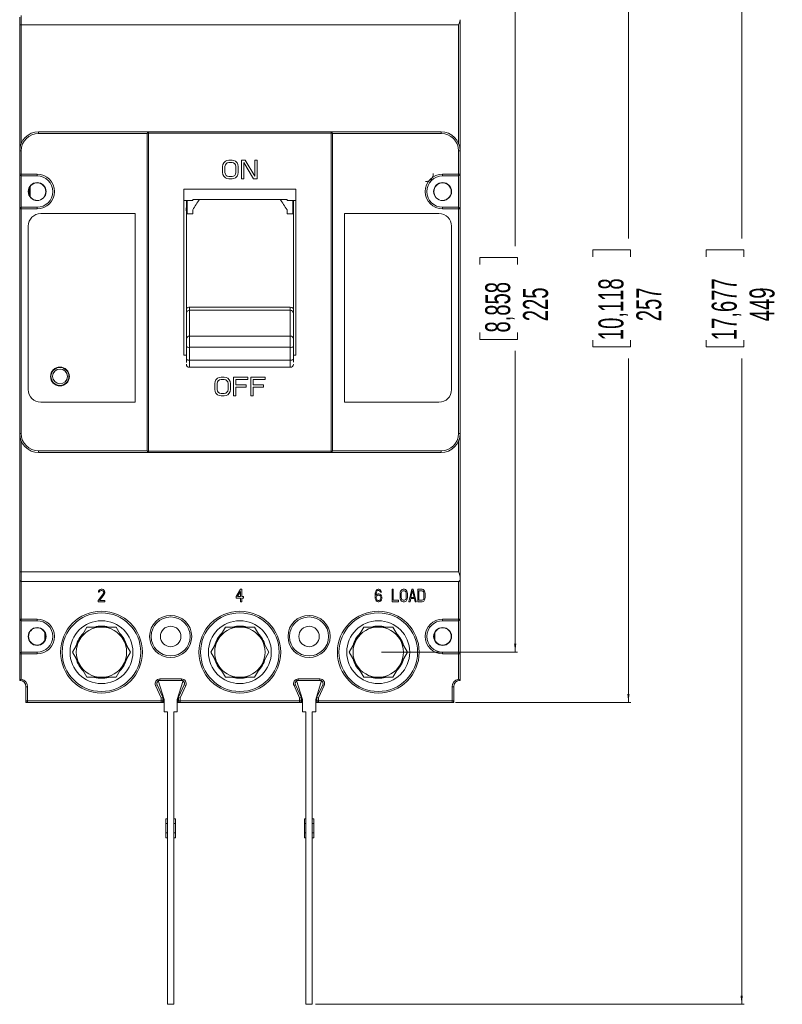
# Model space of a CAD drawing. Header units: millimetres. Extents: x 0 to 1189, y 0 to 841.
# Tile 3 of 10: x 450 to 692, y 320 to 634. Entities that reach past the tile are written whole.
import ezdxf

# ---------------------------------------------------------------- set-up
doc = ezdxf.new("R2010")
doc.units = ezdxf.units.MM
doc.styles.add('SLDTEXTSTYLE1', font='TXT', dxfattribs={"width": 0.605})
doc.dimstyles.new('SLDDIMSTYLE0', dxfattribs={"dimtxt": 7.704956, "dimasz": 2.7, "dimexe": 0, "dimexo": 0.0625, "dimgap": 1.926239, "dimtad": 0, "dimdec": 1, "dimrnd": 1e-09, "dimzin": 12, "dimdsep": 46, "dimtxsty": 'SLDTEXTSTYLE1', "dimsah": 1, "dimcen": 0.09, "dimadec": 0, "dimazin": 3, "dimtfac": 1, "dimtdec": 3, "dimtofl": 0, "dimtmove": 0, "dimatfit": 3, "dimfxl": 1, "dimfrac": 2, "dimtolj": 1, "dimtzin": 12, "dimarcsym": 0})

# ---------------------------------------------------------------- blocks, each defined once
blk = doc.blocks.new('_D')
at = {"color": 7, "linetype": 'Continuous', "lineweight": 0}
for p, q in [((588.04, 673.44), (643.82, 673.44)), ((643.07, 673.44), (643.07, 563.99)), ((631.78, 558.2), (631.78, 560.37)), ((631.78, 560.37), (643.77, 560.37)), ((643.77, 560.37), (643.77, 558.2)), ((631.78, 531.69), (631.78, 529.51)), ((631.78, 529.51), (643.77, 529.51)), ((643.77, 529.51), (643.77, 531.69)), ((643.07, 416.44), (643.07, 525.89)), ((588.04, 416.44), (643.82, 416.44))]:
    blk.add_line(p, q, dxfattribs=at)
for points in [[(643.07, 673.44), (642.72, 670.74), (643.42, 670.74)], [(643.07, 416.44), (643.42, 419.14), (642.72, 419.14)]]:
    blk.add_solid(points, dxfattribs=at)
at = {"color": 7, "linetype": 'Continuous', "lineweight": 0, "char_height": 7.938, "attachment_point": 1, "rotation": 90, "style": 'SLDTEXTSTYLE1'}
for s, insert in [('10,118', (633.54, 531.69)), ('257', (645.57, 537.71))]:
    blk.add_mtext(s, dxfattribs=dict(at, insert=insert))
blk = doc.blocks.new('_D_1')
at = {"color": 7, "linetype": 'Continuous', "lineweight": 0}
for p, q in [((564.54, 657.44), (607.82, 657.44)), ((607.07, 657.44), (607.07, 561.58)), ((595.78, 555.79), (595.78, 557.96)), ((595.78, 557.96), (607.77, 557.96)), ((607.77, 557.96), (607.77, 555.79)), ((595.78, 534.1), (595.78, 531.92)), ((607.77, 531.92), (607.77, 534.1)), ((595.78, 531.92), (607.77, 531.92)), ((607.07, 432.44), (607.07, 528.31)), ((564.54, 432.44), (607.82, 432.44))]:
    blk.add_line(p, q, dxfattribs=at)
for points in [[(607.07, 657.44), (606.72, 654.74), (607.42, 654.74)], [(607.07, 432.44), (607.42, 435.14), (606.72, 435.14)]]:
    blk.add_solid(points, dxfattribs=at)
at = {"color": 7, "linetype": 'Continuous', "lineweight": 0, "char_height": 7.938, "attachment_point": 1, "rotation": 90, "style": 'SLDTEXTSTYLE1'}
for s, insert in [('8,858', (597.54, 534.1)), ('225', (609.57, 537.71))]:
    blk.add_mtext(s, dxfattribs=dict(at, insert=insert))
blk = doc.blocks.new('_D_2')
at = {"color": 7, "linetype": 'Continuous', "lineweight": 0}
for p, q in [((543.54, 769.44), (679.82, 769.44)), ((679.07, 769.44), (679.07, 563.99)), ((667.78, 558.2), (667.78, 560.37)), ((667.78, 560.37), (679.77, 560.37)), ((679.77, 560.37), (679.77, 558.2)), ((667.78, 531.69), (667.78, 529.51)), ((667.78, 529.51), (679.77, 529.51)), ((679.77, 529.51), (679.77, 531.69)), ((679.07, 320.44), (679.07, 525.89)), ((543.54, 320.44), (679.82, 320.44))]:
    blk.add_line(p, q, dxfattribs=at)
for points in [[(679.07, 769.44), (678.72, 766.74), (679.42, 766.74)], [(679.07, 320.44), (679.42, 323.14), (678.72, 323.14)]]:
    blk.add_solid(points, dxfattribs=at)
at = {"color": 7, "linetype": 'Continuous', "lineweight": 0, "char_height": 7.938, "attachment_point": 1, "rotation": 90, "style": 'SLDTEXTSTYLE1'}
for s, insert in [('17,677', (669.54, 531.69)), ('449', (681.57, 537.71))]:
    blk.add_mtext(s, dxfattribs=dict(at, insert=insert))

msp = doc.modelspace()

# ---------------------------------------------------------------- linework, layer by layer
at = {"color": 7, "linetype": 'Continuous', "lineweight": 15}
for p, q in [((449.54, 631.94), (449.54, 634.44)), ((450.04, 634.94), (450.04, 631.94)), ((589.54, 633.6), (589.54, 591.94)), ((449.54, 631.94), (450.04, 631.94)), ((449.54, 591.94), (449.54, 631.94)), ((450.04, 631.94), (589.04, 631.94)), ((450.04, 594.34), (450.04, 631.94)), ((589.04, 631.94), (589.04, 594.34)), ((455.54, 597.94), (455.54, 597.44)), ((490.54, 597.94), (455.54, 597.94)), ((455.54, 597.44), (490.04, 597.44)), ((490.04, 597.44), (490.04, 496.44)), ((548.54, 597.94), (490.54, 597.94)), ((490.54, 597.94), (490.54, 597.5)), ((490.54, 597.5), (490.54, 496.39)), ((490.54, 597.5), (548.54, 597.5)), ((548.54, 597.5), (548.54, 597.94)), ((583.54, 597.94), (548.54, 597.94)), ((548.54, 496.39), (548.54, 597.5)), ((549.04, 496.44), (549.04, 597.44)), ((583.54, 597.44), (549.04, 597.44)), ((583.54, 597.94), (583.54, 597.44)), ((449.54, 584.44), (449.54, 591.94)), ((450.04, 591.94), (449.54, 591.94)), ((450.04, 584.44), (450.04, 591.94)), ((589.04, 591.94), (589.04, 584.44)), ((589.04, 591.94), (589.54, 591.94)), ((589.54, 591.94), (589.54, 584.44)), ((514.92, 588.56), (515.42, 588.82)), ((515.42, 588.82), (516.04, 588.94)), ((516.04, 588.94), (517.04, 588.94)), ((517.04, 588.94), (517.67, 588.82)), ((517.67, 588.82), (518.17, 588.56)), ((520.04, 588.94), (521.17, 588.94)), ((520.04, 582.94), (520.04, 588.94)), ((521.17, 588.94), (524.29, 583.84)), ((524.29, 588.94), (525.04, 588.94)), ((524.29, 583.84), (524.29, 588.94)), ((525.04, 588.94), (525.04, 582.94)), ((514.04, 586.9), (514.17, 587.54)), ((514.04, 584.99), (514.04, 586.9)), ((514.17, 587.54), (514.42, 588.05)), ((514.42, 588.05), (514.92, 588.56)), ((514.92, 587.41), (514.79, 586.9)), ((514.79, 586.9), (514.79, 584.99)), ((515.17, 587.79), (514.92, 587.41)), ((515.54, 588.05), (515.17, 587.79)), ((516.04, 588.18), (515.54, 588.05)), ((517.04, 588.18), (516.04, 588.18)), ((517.54, 588.05), (517.04, 588.18)), ((517.92, 587.79), (517.54, 588.05)), ((518.17, 587.41), (517.92, 587.79)), ((518.17, 588.56), (518.67, 588.05)), ((518.29, 586.9), (518.17, 587.41)), ((518.29, 584.99), (518.29, 586.9)), ((518.67, 588.05), (518.92, 587.54)), ((518.92, 587.54), (519.04, 586.9)), ((519.04, 586.9), (519.04, 584.99)), ((520.79, 588.18), (520.79, 582.94)), ((523.92, 582.94), (520.79, 588.18)), ((449.54, 584.44), (450.04, 584.44)), ((449.54, 573.44), (449.54, 584.44)), ((450.04, 584.44), (455.09, 584.44)), ((450.04, 583.94), (450.04, 584.44)), ((450.04, 583.94), (455.09, 583.94)), ((450.04, 573.94), (450.04, 583.94)), ((455.09, 584.44), (455.09, 583.94)), ((514.17, 584.35), (514.04, 584.99)), ((514.42, 583.84), (514.17, 584.35)), ((514.92, 583.33), (514.42, 583.84)), ((514.79, 584.99), (514.92, 584.48)), ((514.92, 584.48), (515.17, 584.09)), ((515.42, 583.07), (514.92, 583.33)), ((515.17, 584.09), (515.54, 583.84)), ((516.04, 582.94), (515.42, 583.07)), ((515.54, 583.84), (516.04, 583.71)), ((516.04, 583.71), (517.04, 583.71)), ((517.04, 582.94), (516.04, 582.94)), ((517.04, 583.71), (517.54, 583.84)), ((517.67, 583.07), (517.04, 582.94)), ((517.54, 583.84), (517.92, 584.09)), ((518.17, 583.33), (517.67, 583.07)), ((517.92, 584.09), (518.17, 584.48)), ((518.17, 584.48), (518.29, 584.99)), ((518.67, 583.84), (518.17, 583.33)), ((518.92, 584.35), (518.67, 583.84)), ((519.04, 584.99), (518.92, 584.35)), ((520.79, 582.94), (520.04, 582.94)), ((525.04, 582.94), (523.92, 582.94)), ((583.99, 584.44), (589.04, 584.44)), ((583.99, 584.44), (583.99, 583.94)), ((583.99, 583.94), (589.04, 583.94)), ((589.04, 584.44), (589.04, 583.94)), ((589.04, 584.44), (589.54, 584.44)), ((589.04, 583.94), (589.04, 573.94)), ((589.54, 584.44), (589.54, 573.44)), ((452.54, 579.8), (452.54, 578.08)), ((452.84, 577.19), (452.84, 580.7)), ((455.29, 581.79), (455.29, 581.69)), ((501.74, 579.74), (501.74, 526.94)), ((501.74, 579.74), (537.34, 579.74)), ((537.34, 579.74), (537.34, 526.94)), ((583.79, 581.79), (583.79, 581.69)), ((454.64, 576.13), (454.64, 576.23)), ((457.52, 577.64), (457.63, 577.64)), ((534.54, 576.41), (504.54, 576.41)), ((504.54, 576.41), (504.54, 576.14)), ((534.54, 576.14), (534.54, 576.41)), ((581.46, 577.64), (581.57, 577.64)), ((584.44, 576.23), (584.44, 576.13)), ((450.04, 573.44), (449.54, 573.44)), ((449.54, 501.94), (449.54, 573.44)), ((450.04, 573.44), (450.04, 573.94)), ((455.09, 573.94), (450.04, 573.94)), ((450.04, 501.94), (450.04, 573.44)), ((455.09, 573.44), (450.04, 573.44)), ((455.09, 573.44), (455.09, 573.94)), ((501.74, 576.14), (504.54, 576.14)), ((502.54, 576.14), (502.54, 574.12)), ((502.54, 541.77), (502.54, 574.12)), ((504.54, 571.85), (504.54, 573.17)), ((534.54, 576.14), (537.34, 576.14)), ((534.54, 573.17), (534.54, 571.85)), ((536.54, 576.14), (536.54, 574.12)), ((536.54, 574.12), (536.54, 541.77)), ((589.04, 573.94), (583.99, 573.94)), ((583.99, 573.44), (583.99, 573.94)), ((589.04, 573.44), (583.99, 573.44)), ((589.04, 573.94), (589.04, 573.44)), ((589.04, 573.44), (589.04, 501.94)), ((589.54, 573.44), (589.04, 573.44)), ((589.54, 573.44), (589.54, 501.94)), ((456.24, 571.94), (486.24, 571.94)), ((486.24, 571.94), (486.24, 511.94)), ((504.54, 571.85), (502.74, 571.85)), ((536.34, 571.85), (534.54, 571.85)), ((552.84, 571.94), (582.84, 571.94)), ((552.84, 511.94), (552.84, 571.94)), ((452.24, 515.94), (452.24, 567.94)), ((586.84, 567.94), (586.84, 515.94)), ((502.54, 541.77), (502.54, 540.19)), ((535.54, 542.15), (503.54, 542.15)), ((503.54, 542.15), (503.54, 541.18)), ((535.54, 541.18), (535.54, 542.15)), ((536.54, 541.77), (536.54, 540.19)), ((502.54, 540.19), (502.54, 532.02)), ((502.56, 540.41), (502.62, 540.57)), ((503.54, 532.98), (503.54, 541.18)), ((535.54, 541.18), (503.54, 541.18)), ((535.54, 541.18), (535.54, 532.98)), ((536.47, 540.57), (536.52, 540.41)), ((536.54, 540.19), (536.54, 532.02)), ((535.54, 532.98), (503.54, 532.98)), ((535.54, 529.4), (535.54, 532.98)), ((502.54, 532.02), (502.54, 529.63)), ((502.54, 529.63), (502.54, 525.58)), ((535.54, 529.4), (503.54, 529.4)), ((503.54, 529.4), (503.54, 525.35)), ((535.54, 525.35), (535.54, 529.4)), ((536.54, 531.11), (536.54, 532.02)), ((536.54, 529.63), (536.54, 531.11)), ((536.54, 529.63), (536.54, 525.58)), ((502.54, 526.94), (501.74, 526.94)), ((537.34, 526.94), (536.54, 526.94)), ((502.54, 525.58), (502.54, 524.54)), ((502.54, 524.07), (502.54, 524.08)), ((535.54, 525.35), (503.54, 525.35)), ((503.54, 523.04), (535.54, 523.04)), ((536.54, 525.58), (536.54, 524.64)), ((536.54, 524.07), (536.54, 524.08)), ((459.99, 520.14), (459.99, 520.19)), ((464.69, 520.14), (464.69, 520.09)), ((512.92, 519.82), (513.54, 519.94)), ((513.54, 519.94), (514.54, 519.94)), ((514.54, 519.94), (515.17, 519.82)), ((517.54, 519.94), (522.04, 519.94)), ((517.54, 513.94), (517.54, 519.94)), ((522.04, 519.94), (522.04, 519.18)), ((523.04, 519.94), (527.54, 519.94)), ((523.04, 513.94), (523.04, 519.94)), ((527.54, 519.94), (527.54, 519.18)), ((511.54, 517.9), (511.67, 518.54)), ((511.54, 515.99), (511.54, 517.9)), ((511.67, 518.54), (511.92, 519.05)), ((511.92, 519.05), (512.42, 519.56)), ((512.42, 518.41), (512.29, 517.9)), ((512.29, 517.9), (512.29, 515.99)), ((512.42, 519.56), (512.92, 519.82)), ((512.67, 518.79), (512.42, 518.41)), ((513.04, 519.05), (512.67, 518.79)), ((513.54, 519.18), (513.04, 519.05)), ((514.54, 519.18), (513.54, 519.18)), ((515.04, 519.05), (514.54, 519.18)), ((515.42, 518.79), (515.04, 519.05)), ((515.17, 519.82), (515.67, 519.56)), ((515.67, 518.41), (515.42, 518.79)), ((515.67, 519.56), (516.17, 519.05)), ((515.79, 517.9), (515.67, 518.41)), ((515.79, 515.99), (515.79, 517.9)), ((516.17, 519.05), (516.42, 518.54)), ((516.42, 518.54), (516.54, 517.9)), ((516.54, 517.9), (516.54, 515.99)), ((518.29, 519.18), (518.29, 517.52)), ((522.04, 519.18), (518.29, 519.18)), ((518.29, 517.52), (521.54, 517.52)), ((518.29, 516.75), (518.29, 513.94)), ((521.54, 516.75), (518.29, 516.75)), ((521.54, 517.52), (521.54, 516.75)), ((523.79, 519.18), (523.79, 517.52)), ((527.54, 519.18), (523.79, 519.18)), ((523.79, 517.52), (527.04, 517.52)), ((523.79, 516.75), (523.79, 513.94)), ((527.04, 516.75), (523.79, 516.75)), ((527.04, 517.52), (527.04, 516.75)), ((511.67, 515.35), (511.54, 515.99)), ((511.92, 514.84), (511.67, 515.35)), ((512.42, 514.33), (511.92, 514.84)), ((512.29, 515.99), (512.42, 515.48)), ((512.42, 515.48), (512.67, 515.09)), ((512.92, 514.07), (512.42, 514.33)), ((512.67, 515.09), (513.04, 514.84)), ((513.54, 513.94), (512.92, 514.07)), ((513.04, 514.84), (513.54, 514.71)), ((513.54, 514.71), (514.54, 514.71)), ((514.54, 513.94), (513.54, 513.94)), ((514.54, 514.71), (515.04, 514.84)), ((515.17, 514.07), (514.54, 513.94)), ((515.04, 514.84), (515.42, 515.09)), ((515.67, 514.33), (515.17, 514.07)), ((515.42, 515.09), (515.67, 515.48)), ((515.67, 515.48), (515.79, 515.99)), ((516.17, 514.84), (515.67, 514.33)), ((516.42, 515.35), (516.17, 514.84)), ((516.54, 515.99), (516.42, 515.35)), ((518.29, 513.94), (517.54, 513.94)), ((523.79, 513.94), (523.04, 513.94)), ((486.24, 511.94), (456.24, 511.94)), ((582.84, 511.94), (552.84, 511.94)), ((450.04, 501.94), (449.54, 501.94)), ((449.54, 457.94), (449.54, 501.94)), ((589.04, 501.94), (589.54, 501.94)), ((589.54, 501.94), (589.54, 456.29)), ((450.04, 457.94), (450.04, 499.55)), ((589.04, 499.55), (589.04, 457.94)), ((490.04, 496.44), (455.54, 496.44)), ((455.54, 496.44), (455.54, 495.94)), ((455.54, 495.94), (490.54, 495.94)), ((548.54, 496.39), (490.54, 496.39)), ((490.54, 496.39), (490.54, 495.94)), ((490.54, 495.94), (548.54, 495.94)), ((548.54, 495.94), (548.54, 496.39)), ((548.54, 495.94), (583.54, 495.94)), ((549.04, 496.44), (583.54, 496.44)), ((583.54, 496.44), (583.54, 495.94)), ((449.54, 457.94), (450.04, 457.94)), ((449.54, 455.44), (449.54, 457.94)), ((450.04, 457.94), (450.04, 454.94)), ((589.04, 457.94), (450.04, 457.94)), ((449.54, 442.94), (449.54, 455.44)), ((450.04, 454.94), (589.04, 454.94)), ((450.04, 442.94), (450.04, 454.94)), ((589.04, 454.94), (589.04, 442.94)), ((589.54, 455.44), (589.54, 456.29)), ((589.54, 455.44), (589.54, 442.94)), ((474.49, 448.87), (476.13, 451)), ((474.55, 451.51), (474.61, 451.85)), ((474.84, 451.51), (474.55, 451.51)), ((474.61, 451.85), (474.84, 452.19)), ((474.84, 452.19), (475.08, 452.36)), ((474.96, 451.76), (474.84, 451.51)), ((475.13, 451.93), (474.96, 451.76)), ((475.08, 452.36), (475.48, 452.44)), ((475.43, 452.02), (475.13, 451.93)), ((475.66, 452.02), (475.43, 452.02)), ((475.48, 452.44), (475.72, 452.44)), ((475.95, 451.93), (475.66, 452.02)), ((475.72, 452.44), (476.07, 452.36)), ((476.13, 451.76), (475.95, 451.93)), ((476.07, 452.36), (476.3, 452.19)), ((476.24, 451.51), (476.13, 451.76)), ((476.13, 451), (476.24, 451.34)), ((476.24, 451.34), (476.24, 451.51)), ((476.3, 452.19), (476.53, 451.85)), ((476.53, 451), (476.42, 450.74)), ((476.53, 451.85), (476.59, 451.51)), ((476.59, 451.34), (476.53, 451)), ((476.59, 451.51), (476.59, 451.34)), ((518.38, 450.15), (519.78, 452.44)), ((518.78, 450.15), (519.78, 451.76)), ((520.13, 452.44), (519.78, 452.44)), ((519.78, 451.76), (519.78, 450.15)), ((520.13, 452.44), (520.13, 450.15)), ((562.54, 450.74), (562.6, 451.34)), ((562.6, 451.34), (562.72, 451.76)), ((562.72, 451.76), (562.89, 452.1)), ((562.89, 451.25), (562.83, 450.74)), ((562.89, 452.1), (563.18, 452.36)), ((562.95, 451.51), (562.89, 451.25)), ((563.07, 451.76), (562.95, 451.51)), ((563.24, 451.93), (563.07, 451.76)), ((563.18, 452.36), (563.48, 452.44)), ((563.18, 450.91), (563.48, 451)), ((563.42, 452.02), (563.24, 451.93)), ((563.77, 452.02), (563.42, 452.02)), ((563.48, 452.44), (563.71, 452.44)), ((563.48, 451), (563.77, 451)), ((563.71, 452.44), (564, 452.36)), ((563.94, 451.93), (563.77, 452.02)), ((563.77, 451), (564.06, 450.91)), ((564.12, 451.76), (563.94, 451.93)), ((564, 452.36), (564.29, 452.1)), ((564.23, 451.51), (564.12, 451.76)), ((564.53, 451.51), (564.23, 451.51)), ((564.29, 452.1), (564.47, 451.76)), ((564.47, 451.76), (564.53, 451.51)), ((568.26, 452.44), (567.91, 452.44)), ((567.91, 448.44), (567.91, 452.44)), ((568.26, 452.44), (568.26, 448.95)), ((570.48, 451.08), (570.53, 451.51)), ((570.48, 449.81), (570.48, 451.08)), ((570.53, 451.51), (570.65, 451.85)), ((570.65, 451.85), (570.88, 452.19)), ((570.83, 451.08), (570.88, 451.42)), ((570.83, 449.81), (570.83, 451.08)), ((570.88, 452.19), (571.12, 452.36)), ((570.88, 451.42), (571, 451.68)), ((571, 451.68), (571.18, 451.85)), ((571.12, 452.36), (571.41, 452.44)), ((571.18, 451.85), (571.41, 451.93)), ((571.41, 452.44), (571.88, 452.44)), ((571.41, 451.93), (571.88, 451.93)), ((571.88, 452.44), (572.17, 452.36)), ((571.88, 451.93), (572.11, 451.85)), ((572.11, 451.85), (572.28, 451.68)), ((572.17, 452.36), (572.4, 452.19)), ((572.28, 451.68), (572.4, 451.42)), ((572.4, 452.19), (572.63, 451.85)), ((572.4, 451.42), (572.46, 451.08)), ((572.46, 451.08), (572.46, 449.81)), ((572.63, 451.85), (572.75, 451.51)), ((572.75, 451.51), (572.81, 451.08)), ((572.81, 451.08), (572.81, 449.81)), ((573.28, 448.44), (574.21, 452.44)), ((573.92, 449.81), (574.44, 452.1)), ((574.21, 452.44), (574.68, 452.44)), ((574.44, 452.1), (574.97, 449.81)), ((574.68, 452.44), (575.61, 448.44)), ((576.08, 448.44), (576.08, 452.44)), ((576.08, 452.44), (577.48, 452.44)), ((576.43, 451.93), (577.48, 451.93)), ((576.43, 448.95), (576.43, 451.93)), ((577.77, 452.36), (577.48, 452.44)), ((577.48, 451.93), (577.71, 451.85)), ((577.71, 451.85), (577.88, 451.68)), ((578, 452.19), (577.77, 452.36)), ((577.88, 451.68), (578, 451.42)), ((578.23, 451.85), (578, 452.19)), ((578, 451.42), (578.06, 451.08)), ((578.06, 451.08), (578.06, 449.81)), ((578.35, 451.51), (578.23, 451.85)), ((578.41, 451.08), (578.35, 451.51)), ((578.41, 449.81), (578.41, 451.08)), ((474.49, 448.44), (474.49, 448.87)), ((476.59, 448.44), (474.49, 448.44)), ((476.42, 450.74), (474.96, 448.87)), ((474.96, 448.87), (476.59, 448.87)), ((476.59, 448.87), (476.59, 448.44)), ((518.38, 449.64), (518.38, 450.15)), ((519.78, 449.64), (518.38, 449.64)), ((519.78, 450.15), (518.78, 450.15)), ((519.78, 448.44), (519.78, 449.64)), ((520.13, 448.44), (519.78, 448.44)), ((520.13, 450.15), (520.71, 450.15)), ((520.71, 449.64), (520.13, 449.64)), ((520.13, 449.64), (520.13, 448.44)), ((520.71, 450.15), (520.71, 449.64)), ((562.54, 450.15), (562.54, 450.74)), ((562.6, 449.55), (562.54, 450.15)), ((562.72, 449.12), (562.6, 449.55)), ((562.89, 448.78), (562.72, 449.12)), ((562.83, 450.57), (563.18, 450.91)), ((562.83, 450.74), (562.83, 450.57)), ((562.89, 449.89), (562.95, 450.15)), ((562.89, 449.64), (562.89, 449.89)), ((562.95, 449.38), (562.89, 449.64)), ((563.18, 448.53), (562.89, 448.78)), ((562.95, 450.15), (563.07, 450.32)), ((563.07, 449.12), (562.95, 449.38)), ((563.07, 450.32), (563.24, 450.49)), ((563.24, 448.95), (563.07, 449.12)), ((563.48, 448.44), (563.18, 448.53)), ((563.24, 450.49), (563.42, 450.57)), ((563.42, 448.87), (563.24, 448.95)), ((563.42, 450.57), (563.83, 450.57)), ((563.83, 448.87), (563.42, 448.87)), ((563.77, 448.44), (563.48, 448.44)), ((564.06, 448.53), (563.77, 448.44)), ((563.83, 450.57), (564, 450.49)), ((564, 448.95), (563.83, 448.87)), ((564, 450.49), (564.18, 450.32)), ((564.18, 449.12), (564, 448.95)), ((564.06, 450.91), (564.35, 450.66)), ((564.35, 448.78), (564.06, 448.53)), ((564.18, 450.32), (564.29, 450.15)), ((564.29, 449.38), (564.18, 449.12)), ((564.29, 450.15), (564.35, 449.89)), ((564.35, 449.64), (564.29, 449.38)), ((564.35, 450.66), (564.53, 450.4)), ((564.35, 449.89), (564.35, 449.64)), ((564.53, 449.12), (564.35, 448.78)), ((564.53, 450.4), (564.64, 449.98)), ((564.64, 449.55), (564.53, 449.12)), ((564.64, 449.98), (564.64, 449.55)), ((570.01, 448.44), (567.91, 448.44)), ((568.26, 448.95), (570.01, 448.95)), ((570.01, 448.95), (570.01, 448.44)), ((570.53, 449.38), (570.48, 449.81)), ((570.65, 449.04), (570.53, 449.38)), ((570.88, 448.7), (570.65, 449.04)), ((570.88, 449.47), (570.83, 449.81)), ((571, 449.21), (570.88, 449.47)), ((571.12, 448.53), (570.88, 448.7)), ((571.18, 449.04), (571, 449.21)), ((571.41, 448.44), (571.12, 448.53)), ((571.41, 448.95), (571.18, 449.04)), ((571.88, 448.95), (571.41, 448.95)), ((571.88, 448.44), (571.41, 448.44)), ((572.11, 449.04), (571.88, 448.95)), ((572.17, 448.53), (571.88, 448.44)), ((572.28, 449.21), (572.11, 449.04)), ((572.4, 448.7), (572.17, 448.53)), ((572.4, 449.47), (572.28, 449.21)), ((572.46, 449.81), (572.4, 449.47)), ((572.63, 449.04), (572.4, 448.7)), ((572.75, 449.38), (572.63, 449.04)), ((572.81, 449.81), (572.75, 449.38)), ((573.63, 448.44), (573.28, 448.44)), ((573.86, 449.47), (573.63, 448.44)), ((575.03, 449.47), (573.86, 449.47)), ((574.97, 449.81), (573.92, 449.81)), ((575.26, 448.44), (575.03, 449.47)), ((575.61, 448.44), (575.26, 448.44)), ((576.08, 448.44), (577.48, 448.44)), ((577.48, 448.95), (576.43, 448.95)), ((577.71, 449.04), (577.48, 448.95)), ((577.48, 448.44), (577.77, 448.53)), ((577.88, 449.21), (577.71, 449.04)), ((577.77, 448.53), (578, 448.7)), ((578, 449.47), (577.88, 449.21)), ((578.06, 449.81), (578, 449.47)), ((578, 448.7), (578.23, 449.04)), ((578.23, 449.04), (578.35, 449.38)), ((578.35, 449.38), (578.41, 449.81)), ((449.54, 442.94), (450.04, 442.94)), ((449.54, 431.94), (449.54, 442.94)), ((455.09, 442.94), (450.04, 442.94)), ((450.04, 442.94), (450.04, 442.44)), ((450.04, 442.44), (455.09, 442.44)), ((450.04, 442.44), (450.04, 432.44)), ((455.09, 442.44), (455.09, 442.94)), ((589.04, 442.94), (583.99, 442.94)), ((583.99, 442.44), (583.99, 442.94)), ((583.99, 442.44), (589.04, 442.44)), ((589.04, 442.94), (589.04, 442.44)), ((589.04, 442.94), (589.54, 442.94)), ((589.04, 442.44), (589.04, 432.44)), ((589.54, 442.94), (589.54, 431.94)), ((457.54, 438.52), (457.54, 436.36)), ((468.61, 436.44), (470.92, 440.44)), ((470.92, 440.44), (475.54, 440.44)), ((475.54, 440.44), (480.16, 440.44)), ((480.16, 440.44), (482.47, 436.44)), ((512.61, 436.44), (514.92, 440.44)), ((514.92, 440.44), (519.54, 440.44)), ((519.54, 440.44), (524.16, 440.44)), ((524.16, 440.44), (526.47, 436.44)), ((556.61, 436.44), (558.92, 440.44)), ((558.92, 440.44), (563.54, 440.44)), ((563.54, 440.44), (568.16, 440.44)), ((568.16, 440.44), (570.47, 436.44)), ((581.54, 436.36), (581.54, 438.52)), ((466.3, 432.44), (468.61, 436.44)), ((482.47, 436.44), (484.78, 432.44)), ((510.3, 432.44), (512.61, 436.44)), ((526.47, 436.44), (528.78, 432.44)), ((554.3, 432.44), (556.61, 436.44)), ((570.47, 436.44), (572.78, 432.44)), ((450.04, 432.44), (450.04, 431.94)), ((455.09, 432.44), (450.04, 432.44)), ((455.09, 432.44), (455.09, 431.94)), ((468.61, 428.44), (466.3, 432.44)), ((484.78, 432.44), (482.47, 428.44)), ((512.61, 428.44), (510.3, 432.44)), ((528.78, 432.44), (526.47, 428.44)), ((556.61, 428.44), (554.3, 432.44)), ((572.78, 432.44), (570.47, 428.44)), ((589.04, 432.44), (583.99, 432.44)), ((583.99, 432.44), (583.99, 431.94)), ((589.04, 432.44), (589.04, 431.94)), ((450.04, 431.94), (449.54, 431.94)), ((449.54, 423.44), (449.54, 431.94)), ((450.04, 423.89), (450.04, 431.94)), ((450.04, 431.94), (455.09, 431.94)), ((583.99, 431.94), (589.04, 431.94)), ((589.04, 431.94), (589.04, 423.89)), ((589.54, 431.94), (589.04, 431.94)), ((589.54, 431.94), (589.54, 423.44)), ((470.92, 424.44), (468.61, 428.44)), ((482.47, 428.44), (480.16, 424.44)), ((514.92, 424.44), (512.61, 428.44)), ((526.47, 428.44), (524.16, 424.44)), ((558.92, 424.44), (556.61, 428.44)), ((570.47, 428.44), (568.16, 424.44)), ((475.54, 424.44), (470.92, 424.44)), ((480.16, 424.44), (475.54, 424.44)), ((493.54, 423.44), (495.44, 417.44)), ((501.54, 423.44), (493.54, 423.44)), ((500.97, 423.94), (494.11, 423.94)), ((494.11, 423.94), (494.11, 423.44)), ((499.64, 417.44), (501.54, 423.44)), ((500.97, 423.44), (500.97, 423.94)), ((519.54, 424.44), (514.92, 424.44)), ((524.16, 424.44), (519.54, 424.44)), ((537.54, 423.44), (539.44, 417.44)), ((545.54, 423.44), (537.54, 423.44)), ((544.97, 423.94), (538.11, 423.94)), ((538.11, 423.94), (538.11, 423.44)), ((543.64, 417.44), (545.54, 423.44)), ((544.97, 423.44), (544.97, 423.94)), ((563.54, 424.44), (558.92, 424.44)), ((568.16, 424.44), (563.54, 424.44)), ((451.54, 416.94), (451.54, 421.44)), ((452.04, 421.44), (451.54, 421.44)), ((452.04, 416.94), (452.04, 421.44)), ((493.21, 422.02), (492.75, 421.81)), ((492.75, 421.81), (494.54, 417.97)), ((495.04, 418.08), (493.21, 422.02)), ((501.88, 422.02), (500.04, 418.08)), ((500.54, 417.97), (502.33, 421.81)), ((502.33, 421.81), (501.88, 422.02)), ((537.21, 422.02), (536.75, 421.81)), ((536.75, 421.81), (538.54, 417.97)), ((539.04, 418.08), (537.21, 422.02)), ((545.88, 422.02), (544.04, 418.08)), ((544.54, 417.97), (546.33, 421.81)), ((546.33, 421.81), (545.88, 422.02)), ((587.04, 421.44), (587.04, 416.94)), ((587.54, 421.44), (587.04, 421.44)), ((587.54, 421.44), (587.54, 416.94)), ((451.54, 416.94), (452.04, 416.94)), ((451.54, 416.44), (451.54, 416.94)), ((494.54, 416.94), (452.04, 416.94)), ((452.04, 416.94), (452.04, 416.44)), ((494.54, 417.97), (495.04, 418.08)), ((494.54, 417.97), (494.54, 416.94)), ((494.54, 416.94), (495.04, 416.94)), ((494.54, 416.44), (494.54, 416.94)), ((495.04, 416.94), (495.04, 418.08)), ((495.29, 417.92), (495.29, 416.44)), ((495.44, 417.44), (495.44, 413.44)), ((499.64, 413.44), (499.64, 417.44)), ((499.79, 416.44), (499.79, 417.92)), ((500.04, 418.08), (500.54, 417.97)), ((500.04, 418.08), (500.04, 416.94)), ((500.04, 416.94), (500.54, 416.94)), ((500.54, 416.94), (500.54, 417.97)), ((538.54, 416.94), (500.54, 416.94)), ((500.54, 416.94), (500.54, 416.44)), ((538.54, 417.97), (539.04, 418.08)), ((538.54, 417.97), (538.54, 416.94)), ((538.54, 416.94), (539.04, 416.94)), ((538.54, 416.44), (538.54, 416.94)), ((539.04, 416.94), (539.04, 418.08)), ((539.29, 417.92), (539.29, 416.44)), ((539.44, 417.44), (539.44, 413.44)), ((543.64, 413.44), (543.64, 417.44)), ((543.79, 416.44), (543.79, 417.92)), ((544.04, 418.08), (544.54, 417.97)), ((544.04, 418.08), (544.04, 416.94)), ((544.04, 416.94), (544.54, 416.94)), ((544.54, 416.94), (544.54, 417.97)), ((587.04, 416.94), (544.54, 416.94)), ((544.54, 416.94), (544.54, 416.44)), ((587.04, 416.94), (587.54, 416.94)), ((587.04, 416.44), (587.04, 416.94)), ((587.54, 416.44), (587.54, 416.94)), ((452.04, 416.44), (451.54, 416.44)), ((494.54, 416.44), (452.04, 416.44)), ((495.29, 416.44), (494.54, 416.44)), ((495.29, 416.44), (495.44, 416.44)), ((496.54, 413.44), (495.44, 413.44)), ((496.54, 413.44), (496.54, 320.44)), ((498.54, 413.44), (498.54, 320.44)), ((498.54, 413.44), (499.64, 413.44)), ((499.64, 416.44), (499.79, 416.44)), ((500.54, 416.44), (499.79, 416.44)), ((538.54, 416.44), (500.54, 416.44)), ((539.29, 416.44), (538.54, 416.44)), ((539.29, 416.44), (539.44, 416.44)), ((540.54, 413.44), (539.44, 413.44)), ((540.54, 413.44), (540.54, 320.44)), ((542.54, 413.44), (542.54, 320.44)), ((542.54, 413.44), (543.64, 413.44)), ((543.64, 416.44), (543.79, 416.44)), ((544.54, 416.44), (543.79, 416.44)), ((587.04, 416.44), (544.54, 416.44)), ((587.54, 416.44), (587.04, 416.44)), ((496.54, 379.44), (496.04, 379.44)), ((496.04, 379.44), (496.04, 377.94)), ((499.04, 379.44), (498.54, 379.44)), ((499.04, 379.44), (499.04, 377.94)), ((540.54, 379.44), (540.04, 379.44)), ((540.04, 379.44), (540.04, 377.94)), ((543.04, 379.44), (542.54, 379.44)), ((543.04, 379.44), (543.04, 377.94)), ((496.04, 377.94), (496.04, 374.94)), ((496.04, 377.94), (496.54, 377.94)), ((499.04, 377.94), (498.54, 377.94)), ((499.04, 377.94), (499.04, 374.94)), ((540.04, 377.94), (540.54, 377.94)), ((540.04, 377.94), (540.04, 374.94)), ((543.04, 377.94), (542.54, 377.94)), ((543.04, 377.94), (543.04, 374.94)), ((496.54, 374.94), (496.04, 374.94)), ((496.04, 374.94), (496.04, 373.44)), ((496.54, 373.44), (496.04, 373.44)), ((499.04, 374.94), (498.54, 374.94)), ((499.04, 373.44), (498.54, 373.44)), ((499.04, 374.94), (499.04, 373.44)), ((540.54, 374.94), (540.04, 374.94)), ((540.04, 374.94), (540.04, 373.44)), ((540.54, 373.44), (540.04, 373.44)), ((543.04, 374.94), (542.54, 374.94)), ((543.04, 373.44), (542.54, 373.44)), ((543.04, 374.94), (543.04, 373.44)), ((498.54, 320.44), (496.54, 320.44)), ((542.54, 320.44), (540.54, 320.44))]:
    msp.add_line(p, q, dxfattribs=at)
at = {"color": 1, "linetype": 'Continuous', "lineweight": 15}
for p, q in [((502.74, 571.85), (502.74, 576.14)), ((536.34, 576.14), (536.34, 571.85)), ((503.54, 525.35), (503.54, 523.04))]:
    msp.add_line(p, q, dxfattribs=at)
at = {"color": 7, "linetype": 'Continuous', "lineweight": 15, "flags": 128}
for points in [[(457.84, 578.94), (457.76, 578.27), (457.52, 577.64)], [(581.57, 577.64), (581.32, 578.27), (581.24, 578.94)], [(536.54, 574.12), (536.54, 573.76), (536.47, 572.28), (536.45, 572.13), (536.43, 572.03), (536.41, 571.97), (536.4, 571.92), (536.39, 571.89), (536.37, 571.87), (536.36, 571.86), (536.35, 571.85), (536.35, 571.85), (536.34, 571.85)], [(536.54, 541.77), (536.07, 542.06), (535.54, 542.15)], [(503.54, 529.4), (503.54, 529.97), (503.54, 530.55), (503.54, 531.11), (503.54, 531.63), (503.54, 532.09), (503.54, 532.48), (503.54, 532.78), (503.54, 532.98)], [(589.54, 455.44), (589.48, 455.2), (589.2, 454.97), (589.05, 454.94), (589.04, 454.94)]]:
    msp.add_lwpolyline(points, dxfattribs=at)
at = {"color": 1, "linetype": 'Continuous', "lineweight": 15, "flags": 128}
msp.add_lwpolyline([(535.54, 523.04), (535.54, 523.09), (535.54, 523.25), (535.54, 523.51), (535.54, 523.87), (535.54, 524.3), (535.54, 524.8), (535.54, 525.35)], dxfattribs=at)
at = {"color": 7, "linetype": 'Continuous', "lineweight": 15}
for centre, radius in [((455.09, 578.94), 2.85), ((583.99, 578.94), 2.85), ((462.34, 520.14), 3), ((462.34, 520.14), 2.85), ((475.54, 432.44), 12.5), ((519.54, 432.44), 12.5), ((563.54, 432.44), 12.5), ((475.54, 432.44), 10), ((497.54, 437.44), 6.2), ((519.54, 432.44), 10), ((541.54, 437.44), 6.2), ((563.54, 432.44), 10), ((455.09, 437.44), 2.85), ((497.54, 437.44), 3.25), ((541.54, 437.44), 3.25), ((583.99, 437.44), 2.85)]:
    msp.add_circle(centre, radius, dxfattribs=at)
for centre, radius, start, end in [((582.77, 634.74), 6.87, 335.9747, 350.468), ((455.54, 591.94), 6, 90, 180), ((455.54, 591.94), 5.5, 90, 180), ((490.54, 597.44), 0.5, 90, 180), ((490.42, 596.35), 1.16, 83.8867, 108.9364), ((548.54, 597.44), 0.5, 0, 90), ((548.67, 596.35), 1.16, 71.0749, 96.102), ((583.54, 591.94), 6, 360, 90), ((583.54, 591.94), 5.5, 0, 90), ((450.04, 584.44), 0.5, 180, 270), ((455.09, 578.94), 5.5, 270, 90), ((455.09, 578.94), 5, 270, 90), ((583.99, 578.94), 5.5, 90, 270), ((578.54, 584.64), 2.5, 270, 0), ((583.99, 578.94), 5, 90, 270), ((589.04, 584.44), 0.5, 270, 0), ((455.09, 578.94), 2.75, 85.8294, 180), ((455.09, 578.94), 2.75, 0, 85.8294), ((583.99, 578.94), 2.75, 94.1706, 180), ((583.99, 578.94), 2.75, 360, 94.1706), ((455.09, 578.94), 2.75, 180, 260.582), ((583.99, 578.94), 2.75, 279.418, 0), ((450.04, 573.44), 0.5, 90, 180), ((506.81, 573.35), 4.33, 169.7216, 200.3155), ((589.04, 573.44), 0.5, 0, 90), ((456.24, 567.94), 4, 90, 180), ((582.84, 567.94), 4, 0, 90), ((503.55, 540.65), 1.5, 90.2026, 131.959), ((503.53, 540.19), 0.993, 89.6121, 179.6455), ((535.55, 540.19), 0.993, 0.3544, 90.3878), ((503.53, 532), 0.984, 89.0596, 179.0277), ((535.56, 532), 0.984, 0.9723, 90.9404), ((503.3, 530.66), 1.29, 233.6174, 280.6125), ((535.78, 530.66), 1.29, 259.3875, 306.3826), ((503.3, 526.62), 1.29, 233.6174, 280.6125), ((503.54, 524.04), 1, 180, 270), ((535.78, 526.62), 1.29, 259.3875, 306.3826), ((535.54, 524.04), 1, 270, 0), ((462.34, 520.14), 2.35, 360, 178.7859), ((462.34, 520.14), 2.35, 180, 358.7859), ((456.24, 515.94), 4, 180, 270), ((582.84, 515.94), 4, 270, 0), ((455.54, 501.94), 6, 180, 270), ((455.54, 501.94), 5.5, 180, 270), ((583.54, 501.94), 5.5, 270, 360), ((583.54, 501.94), 6, 270, 0), ((490.42, 497.54), 1.16, 251.075, 276.1016), ((490.54, 496.44), 0.5, 180, 270), ((548.67, 497.53), 1.15, 263.8562, 289.0072), ((548.54, 496.44), 0.5, 270, 360), ((583.71, 455.43), 5.89, 8.3237, 25.2337), ((450.04, 455.44), 0.5, 180, 270), ((475.54, 432.44), 13, 0, 180), ((519.54, 432.44), 13, 0, 180), ((563.54, 432.44), 13, 0, 180), ((450.04, 442.94), 0.5, 180, 270), ((455.09, 437.44), 5.5, 270, 90), ((455.09, 437.44), 5, 270, 90), ((497.54, 437.44), 6.7, 0, 180), ((541.54, 437.44), 6.7, 0, 180), ((583.99, 437.44), 5.5, 90, 270), ((583.99, 437.44), 5, 90, 270), ((589.04, 442.94), 0.5, 270, 0), ((455.09, 437.44), 2.75, 360, 180), ((475.54, 432.44), 8, 90, 150), ((475.54, 432.44), 8.3, 74.6737, 105.3263), ((475.54, 432.44), 8, 30, 90), ((519.54, 432.44), 8, 90, 150), ((519.54, 432.44), 8.3, 74.6737, 105.3263), ((519.54, 432.44), 8, 30, 90), ((563.54, 432.44), 8, 90, 150), ((563.54, 432.44), 8.3, 74.6737, 105.3263), ((563.54, 432.44), 8, 30, 90), ((583.99, 437.44), 2.75, 360, 180), ((455.09, 437.44), 2.75, 180, 0), ((475.54, 432.44), 8.3, 134.6737, 165.3263), ((475.54, 432.44), 8, 150, 210), ((475.54, 432.44), 8.3, 14.6737, 45.3263), ((475.54, 432.44), 8, 330, 30), ((497.54, 437.44), 6.7, 180, 0), ((519.54, 432.44), 8.3, 134.6737, 165.3263), ((519.54, 432.44), 8, 150, 210), ((519.54, 432.44), 8.3, 14.6737, 45.3263), ((519.54, 432.44), 8, 330, 30), ((541.54, 437.44), 6.7, 180, 0), ((563.54, 432.44), 8.3, 134.6737, 165.3263), ((563.54, 432.44), 8, 150, 210), ((563.54, 432.44), 8.3, 14.6737, 45.3263), ((563.54, 432.44), 8, 330, 30), ((583.99, 437.44), 2.75, 180, 0), ((450.04, 431.94), 0.5, 90, 180), ((475.54, 432.44), 13, 180, 0), ((519.54, 432.44), 13, 180, 0), ((563.54, 432.44), 13, 180, 0), ((589.04, 431.94), 0.5, 0, 90), ((475.54, 432.44), 8.3, 194.6737, 225.3263), ((475.54, 432.44), 8.3, 314.6737, 345.3263), ((519.54, 432.44), 8.29, 194.6737, 225.3263), ((519.54, 432.44), 8.3, 314.6737, 345.3263), ((563.54, 432.44), 8.3, 194.6737, 225.3263), ((563.54, 432.44), 8.3, 314.6737, 345.3263), ((475.54, 432.44), 8, 210, 270), ((475.54, 432.44), 8, 270, 330), ((519.54, 432.44), 8, 210, 270), ((519.54, 432.44), 8, 270, 330), ((563.54, 432.44), 8, 210, 270), ((563.54, 432.44), 8, 270, 330), ((453.58, 419.46), 5.67, 128.5567, 135.3531), ((449.54, 421.44), 2, 0, 90), ((449.54, 421.44), 2.5, 0, 78.463), ((475.54, 432.44), 8.3, 254.6737, 285.3263), ((494.11, 422.44), 1.5, 90, 205), ((494.11, 422.44), 1, 121.5294, 205), ((500.97, 422.44), 1.5, 335, 90), ((500.97, 422.44), 1, 335, 58.4706), ((519.54, 432.44), 8.3, 254.6737, 285.3263), ((538.11, 422.44), 1.5, 90, 205), ((538.11, 422.44), 1, 121.5294, 205), ((544.97, 422.44), 1.5, 335, 90), ((544.97, 422.44), 1, 335, 58.4706), ((563.54, 432.44), 8.3, 254.6737, 285.3263), ((589.54, 421.44), 2.5, 101.537, 180), ((589.54, 421.44), 2, 90, 180), ((585.51, 419.46), 5.66, 44.6425, 51.4477), ((452.04, 416.94), 0.5, 180, 270), ((494.54, 416.94), 0.5, 270, 0), ((500.54, 416.94), 0.5, 180, 270), ((538.54, 416.94), 0.5, 270, 0), ((544.54, 416.94), 0.5, 180, 270), ((587.04, 416.94), 0.5, 270, 0)]:
    msp.add_arc(centre, radius, start, end, dxfattribs=at)
for centre, major_axis, start_param, end_param in [((494.14, 564.9), (19.81, 26.61), 5.110191, 5.240929), ((544.94, 564.9), (-19.81, 26.61), 1.042256, 1.172995)]:
    msp.add_ellipse(centre, major_axis=major_axis, ratio=0.11116, start_param=start_param, end_param=end_param, dxfattribs=at)

# ---------------------------------------------------------------- dimensions: what is measured, and where the dimension line sits
at = {"color": 7, "linetype": 'Continuous', "lineweight": 0}
for base, p1, p2, picture, middle in [((679.07, 320.44), (542.54, 769.44), (542.54, 320.44), '_D_2', (679.07, 544.94)), ((643.07, 416.44), (587.04, 673.44), (587.04, 416.44), '_D', (643.07, 544.94)), ((607.07, 432.44), (563.54, 657.44), (563.54, 432.44), '_D_1', (607.07, 544.94))]:
    dim = msp.add_linear_dim(base=base, p1=p1, p2=p2, angle=90, dimstyle='SLDDIMSTYLE0', dxfattribs=at)
    dim.commit()
    dim.dimension.update_dxf_attribs({"geometry": picture, "text_midpoint": middle, "dimtype": 160})

doc.saveas('drawing.dxf')
